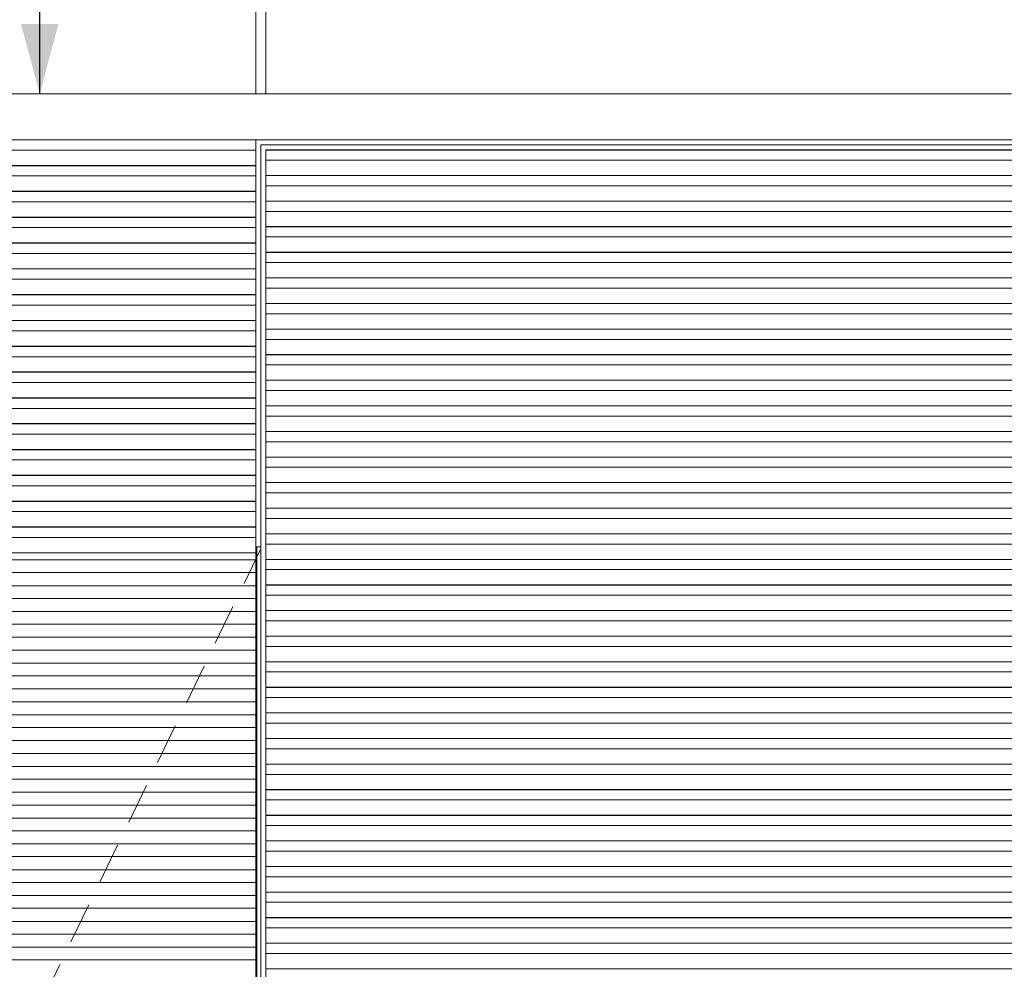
# Model space of a CAD drawing. Header units: millimetres. Extents: x -55416 to 2000, y -2643 to 7327.
# Tile 9 of 18: x -44423 to -42492, y 1324 to 3185. Entities that reach past the tile are written whole.
import ezdxf

# ---------------------------------------------------------------- set-up
doc = ezdxf.new("R2010")
doc.units = ezdxf.units.MM
doc.header["$MEASUREMENT"] = 0
for name, color, linetype in [('_Constr - Poteaux.AL', 7, 'Continuous'), ('Nouveau_2D - Cotations pour 50ème.AL', 7, 'Continuous'), ('Nouveau_2D - Texte pour 50ème.AL', 7, 'Continuous'), ('Nouveau__Murs - Extérieurs.AL', 7, 'Continuous'), ('Nouveau_Eq tech - Chauffage.AL', 7, 'Continuous'), ('Nouveau_Fenêtres Archicad', 7, 'Continuous'), ('Nouveau_Portes Archicad', 7, 'Continuous'), ('Nouveau_Pour vue 3D seulement.AL', 7, 'Continuous')]:
    doc.layers.add(name, color=color, linetype=linetype)
doc.styles.add('STYLE_GENERE_1', font='arial.ttf')
doc.dimstyles.new('STYLE_GENERE__1', dxfattribs={"dimtxt": 100, "dimasz": 71.25, "dimexe": 0.18, "dimexo": 0.0625, "dimgap": 0, "dimtad": 1, "dimlfac": 0.001, "dimzin": 0, "dimdsep": 46, "dimtxsty": 'STYLE_GENERE_1', "dimblk": 'ARROWHEAD_6', "dimblk1": 'ARROWHEAD_6', "dimblk2": 'ARROWHEAD_6', "dimcen": 0.09, "dimse1": 1, "dimse2": 1, "dimclrd": 7, "dimclre": 7, "dimclrt": 7, "dimazin": 0, "dimtfac": 1, "dimtdec": 4, "dimtmove": 0, "dimatfit": 3, "dimfxl": 0, "dimtolj": 1, "dimtzin": 0, "dimarcsym": 0})
doc.dimstyles.new('STYLE_GENERE__2', dxfattribs={"dimtxt": 100, "dimasz": 71.25, "dimexe": 0.18, "dimexo": 0.0625, "dimgap": 0, "dimtad": 1, "dimtih": 1, "dimtoh": 1, "dimlfac": 0.001, "dimzin": 0, "dimdsep": 46, "dimtxsty": 'STYLE_GENERE_1', "dimblk": 'ARROWHEAD_6', "dimblk1": 'ARROWHEAD_6', "dimblk2": 'ARROWHEAD_6', "dimcen": 0.09, "dimse1": 1, "dimse2": 1, "dimclrd": 7, "dimclre": 7, "dimclrt": 7, "dimazin": 0, "dimtfac": 1, "dimtdec": 4, "dimtmove": 0, "dimatfit": 3, "dimfxl": 0, "dimtolj": 1, "dimtzin": 0, "dimarcsym": 0})
doc.dimstyles.new('STYLE_GENERE__5', dxfattribs={"dimtxt": 0.18, "dimasz": 136.8, "dimexe": 0.18, "dimexo": 0.0625, "dimgap": 0, "dimtad": 0, "dimtih": 1, "dimtoh": 1, "dimdec": 4, "dimzin": 0, "dimdsep": 46, "dimcen": 0.09, "dimadec": 0, "dimazin": 0, "dimtfac": 1, "dimtdec": 4, "dimtmove": 0, "dimatfit": 3, "dimldrblk": 'ARROWHEAD_5', "dimfxl": 0, "dimtolj": 1, "dimtzin": 0, "dimarcsym": 0})

# ---------------------------------------------------------------- blocks, each defined once
blk = doc.blocks.new('Élément de coupe_4')
at = {"layer": 'Nouveau__Murs - Extérieurs.AL', "color": 7, "linetype": 'Continuous', "lineweight": 13}
blk.add_line((-47035.2, 3040), (-42478.5, 3040), dxfattribs=at)
blk = doc.blocks.new('Élément de coupe_5')
at = {"layer": 'Nouveau_Portes Archicad', "color": 7, "linetype": 'Continuous', "lineweight": 13}
blk.add_line((-45559, 2950), (-43959.9, 2950), dxfattribs=at)
at = {"layer": 'Nouveau_Portes Archicad', "color": 7, "linetype": 'Continuous', "lineweight": 5}
for p, q in [((-45559, 2949.7), (-43959.9, 2949.7)), ((-45559, 2929.7), (-43959.9, 2929.7)), ((-43959.9, 2929.7), (-43959.9, 2899.7)), ((-45559, 2899.7), (-43959.9, 2899.7)), ((-45559, 2899.1), (-43959.9, 2899.1)), ((-45559, 2879.1), (-43959.9, 2879.1)), ((-43959.9, 2879.1), (-43959.9, 2849.1)), ((-45559, 2849.1), (-43959.9, 2849.1)), ((-45559, 2848.4), (-43959.9, 2848.4)), ((-45559, 2828.4), (-43959.9, 2828.4)), ((-43959.9, 2828.4), (-43959.9, 2798.4)), ((-45559, 2798.4), (-43959.9, 2798.4)), ((-45559, 2797.8), (-43959.9, 2797.8)), ((-45559, 2777.8), (-43959.9, 2777.8)), ((-43959.9, 2777.8), (-43959.9, 2747.8)), ((-45559, 2747.8), (-43959.9, 2747.8)), ((-45559, 2747.2), (-43959.9, 2747.2)), ((-45559, 2727.2), (-43959.9, 2727.2)), ((-43959.9, 2727.2), (-43959.9, 2697.2)), ((-45559, 2697.2), (-43959.9, 2697.2)), ((-45559, 2696.6), (-43959.9, 2696.6)), ((-45559, 2676.6), (-43959.9, 2676.6)), ((-43959.9, 2676.6), (-43959.9, 2646.6)), ((-45559, 2646.6), (-43959.9, 2646.6)), ((-45559, 2645.9), (-43959.9, 2645.9)), ((-45559, 2625.9), (-43959.9, 2625.9)), ((-43959.9, 2625.9), (-43959.9, 2595.9)), ((-45559, 2595.9), (-43959.9, 2595.9)), ((-45559, 2595.3), (-43959.9, 2595.3)), ((-45559, 2575.3), (-43959.9, 2575.3)), ((-43959.9, 2575.3), (-43959.9, 2545.3)), ((-45559, 2545.3), (-43959.9, 2545.3)), ((-45559, 2544.7), (-43959.9, 2544.7)), ((-45559, 2524.7), (-43959.9, 2524.7)), ((-43959.9, 2524.7), (-43959.9, 2494.7)), ((-45559, 2494.7), (-43959.9, 2494.7)), ((-45559, 2494.1), (-43959.9, 2494.1)), ((-45559, 2474.1), (-43959.9, 2474.1)), ((-43959.9, 2474.1), (-43959.9, 2444.1)), ((-45559, 2444.1), (-43959.9, 2444.1)), ((-45559, 2443.4), (-43959.9, 2443.4)), ((-45559, 2423.4), (-43959.9, 2423.4)), ((-43959.9, 2423.4), (-43959.9, 2393.4)), ((-45559, 2393.4), (-43959.9, 2393.4)), ((-45559, 2392.8), (-43959.9, 2392.8)), ((-45559, 2372.8), (-43959.9, 2372.8)), ((-43959.9, 2372.8), (-43959.9, 2342.8)), ((-45559, 2342.8), (-43959.9, 2342.8)), ((-45559, 2342.2), (-43959.9, 2342.2)), ((-45559, 2322.2), (-43959.9, 2322.2)), ((-43959.9, 2322.2), (-43959.9, 2292.2)), ((-45559, 2292.2), (-43959.9, 2292.2)), ((-45559, 2291.6), (-43959.9, 2291.6)), ((-45559, 2271.6), (-43959.9, 2271.6)), ((-43959.9, 2271.6), (-43959.9, 2241.6)), ((-45559, 2241.6), (-43959.9, 2241.6)), ((-45559, 2240.9), (-43959.9, 2240.9)), ((-45559, 2220.9), (-43959.9, 2220.9)), ((-43959.9, 2220.9), (-43959.9, 2190.9)), ((-45559, 2190.9), (-43959.9, 2190.9)), ((-45559, 2190.3), (-43959.9, 2190.3)), ((-45559, 2170.3), (-43959.9, 2170.3)), ((-43959.9, 2170.3), (-43959.9, 2140.3)), ((-43957.9, 2152), (-43959.9, 2152)), ((-43957.9, 0), (-43957.9, 2152)), ((-43957.9, 2152), (-43949.9, 2152)), ((-45559, 2140.3), (-43959.9, 2140.3)), ((-44457.9, 2126.4), (-43959.9, 2126.4)), ((-43959.9, 2101.4), (-44457.9, 2101.4)), ((-44457.9, 2075.7), (-43959.9, 2075.7)), ((-43959.9, 2050.7), (-44457.9, 2050.7)), ((-44457.9, 2025.1), (-43959.9, 2025.1)), ((-43959.9, 2000.1), (-44457.9, 2000.1)), ((-44457.9, 1974.5), (-43959.9, 1974.5)), ((-43959.9, 1949.5), (-44457.9, 1949.5)), ((-44457.9, 1923.9), (-43959.9, 1923.9)), ((-43959.9, 1898.9), (-44457.9, 1898.9)), ((-44457.9, 1873.2), (-43959.9, 1873.2)), ((-43959.9, 1848.2), (-44457.9, 1848.2)), ((-44457.9, 1822.6), (-43959.9, 1822.6)), ((-43959.9, 1797.6), (-44457.9, 1797.6)), ((-44457.9, 1772), (-43959.9, 1772)), ((-43959.9, 1747), (-44457.9, 1747)), ((-44457.9, 1721.3), (-43959.9, 1721.3)), ((-43959.9, 1696.3), (-44457.9, 1696.3)), ((-44457.9, 1670.7), (-43959.9, 1670.7)), ((-43959.9, 1645.7), (-44457.9, 1645.7)), ((-44457.9, 1620.1), (-43959.9, 1620.1)), ((-43959.9, 1595.1), (-44457.9, 1595.1)), ((-44457.9, 1569.5), (-43959.9, 1569.5)), ((-43959.9, 1544.5), (-44457.9, 1544.5)), ((-44457.9, 1518.8), (-43959.9, 1518.8)), ((-43959.9, 1493.8), (-44457.9, 1493.8)), ((-44457.9, 1468.2), (-43959.9, 1468.2)), ((-43959.9, 1443.2), (-44457.9, 1443.2)), ((-44457.9, 1417.6), (-43959.9, 1417.6)), ((-43959.9, 1392.6), (-44457.9, 1392.6)), ((-44457.9, 1367), (-43959.9, 1367)), ((-43959.9, 1342), (-44457.9, 1342))]:
    blk.add_line(p, q, dxfattribs=at)
at = {"layer": 'Nouveau_Portes Archicad', "color": 8, "linetype": 'Continuous', "lineweight": 0}
for p, q in [((-43949.9, 2147.9), (-43982.8, 2080)), ((-44004.5, 2035), (-44039.3, 1962.9)), ((-44061.1, 1917.9), (-44095.9, 1845.9)), ((-44117.6, 1800.9), (-44152.5, 1728.8)), ((-44174.2, 1683.8), (-44209, 1611.8)), ((-44230.8, 1566.8), (-44265.6, 1494.7)), ((-44287.3, 1449.7), (-44322.1, 1377.7)), ((-44343.9, 1332.7), (-44378.7, 1260.6))]:
    blk.add_line(p, q, dxfattribs=at)
blk = doc.blocks.new('Élément de coupe_10')
at = {"layer": '_Constr - Poteaux.AL', "color": 7, "linetype": 'Continuous', "lineweight": 40}
for p, q in [((-42529.6, 2729.2), (-42529.6, 2729.4)), ((-42499.9, 2729.2), (-42499.9, 2729.4)), ((-42529.6, 2679.1), (-42529.6, 2679.2)), ((-42499.9, 2679.1), (-42499.9, 2679.2)), ((-42529.6, 2628.9), (-42529.6, 2629.1)), ((-42499.9, 2628.9), (-42499.9, 2629.1)), ((-42529.6, 2578.7), (-42529.6, 2578.9)), ((-42499.9, 2578.7), (-42499.9, 2578.9)), ((-42529.6, 2528.5), (-42529.6, 2528.7)), ((-42499.9, 2528.5), (-42499.9, 2528.7)), ((-42529.6, 2478.4), (-42529.6, 2478.5)), ((-42499.9, 2478.4), (-42499.9, 2478.5)), ((-42529.6, 2428.2), (-42529.6, 2428.4)), ((-42499.9, 2428.2), (-42499.9, 2428.4)), ((-42529.6, 2378), (-42529.6, 2378.2)), ((-42499.9, 2378), (-42499.9, 2378.2)), ((-42529.6, 2327.8), (-42529.6, 2328)), ((-42499.9, 2327.8), (-42499.9, 2328)), ((-42529.6, 2277.7), (-42529.6, 2277.8)), ((-42499.9, 2277.7), (-42499.9, 2277.8)), ((-42529.6, 2227.5), (-42529.6, 2227.7)), ((-42499.9, 2227.5), (-42499.9, 2227.7)), ((-42529.6, 2177.3), (-42529.6, 2177.5)), ((-42499.9, 2177.3), (-42499.9, 2177.5)), ((-42529.6, 2127.2), (-42529.6, 2127.3)), ((-42499.9, 2127.2), (-42499.9, 2127.3)), ((-42529.6, 2077), (-42529.6, 2077.2)), ((-42499.9, 2077), (-42499.9, 2077.2)), ((-42529.6, 2026.8), (-42529.6, 2027)), ((-42499.9, 2026.8), (-42499.9, 2027)), ((-42529.6, 1976.6), (-42529.6, 1976.8)), ((-42499.9, 1976.6), (-42499.9, 1976.8)), ((-42529.6, 1926.5), (-42529.6, 1926.6)), ((-42499.9, 1926.5), (-42499.9, 1926.6)), ((-42529.6, 1876.3), (-42529.6, 1876.5)), ((-42499.9, 1876.3), (-42499.9, 1876.5)), ((-42529.6, 1826.1), (-42529.6, 1826.3)), ((-42499.9, 1826.1), (-42499.9, 1826.3)), ((-42529.6, 1775.9), (-42529.6, 1776.1)), ((-42499.9, 1775.9), (-42499.9, 1776.1)), ((-42529.6, 1725.8), (-42529.6, 1725.9)), ((-42499.9, 1725.8), (-42499.9, 1725.9)), ((-42529.6, 1675.6), (-42529.6, 1675.8)), ((-42499.9, 1675.6), (-42499.9, 1675.8)), ((-42529.6, 1625.4), (-42529.6, 1625.6)), ((-42499.9, 1625.4), (-42499.9, 1625.6)), ((-42529.6, 1575.3), (-42529.6, 1575.4)), ((-42499.9, 1575.3), (-42499.9, 1575.4)), ((-42529.6, 1525.1), (-42529.6, 1525.3)), ((-42499.9, 1525.1), (-42499.9, 1525.3)), ((-42529.6, 1474.9), (-42529.6, 1475.1)), ((-42499.9, 1474.9), (-42499.9, 1475.1)), ((-42529.6, 1424.7), (-42529.6, 1424.9)), ((-42499.9, 1424.7), (-42499.9, 1424.9)), ((-42529.6, 1374.6), (-42529.6, 1374.7)), ((-42499.9, 1374.6), (-42499.9, 1374.7)), ((-42529.6, 1324.4), (-42529.6, 1324.6)), ((-42499.9, 1324.4), (-42499.9, 1324.6))]:
    blk.add_line(p, q, dxfattribs=at)
blk = doc.blocks.new('Élément de coupe_11')
at = {"layer": 'Nouveau_Eq tech - Chauffage.AL', "color": 7, "linetype": 'Continuous', "lineweight": 0}
for p, q in [((-42799.9, 1976.6), (-42799.9, 1976.8)), ((-42799.9, 1926.5), (-42799.9, 1926.6)), ((-42799.9, 1876.3), (-42799.9, 1876.5)), ((-42799.9, 1826.1), (-42799.9, 1826.3)), ((-42799.9, 1775.9), (-42799.9, 1776.1)), ((-42799.9, 1725.8), (-42799.9, 1725.9)), ((-42799.9, 1675.6), (-42799.9, 1675.8)), ((-42799.9, 1625.4), (-42799.9, 1625.6)), ((-42799.9, 1575.3), (-42799.9, 1575.4)), ((-42799.9, 1525.1), (-42799.9, 1525.3)), ((-42799.9, 1474.9), (-42799.9, 1475.1)), ((-42799.9, 1424.7), (-42799.9, 1424.9)), ((-42799.9, 1374.6), (-42799.9, 1374.7)), ((-42799.9, 1324.4), (-42799.9, 1324.6))]:
    blk.add_line(p, q, dxfattribs=at)
blk = doc.blocks.new('Élément de coupe_31')
at = {"layer": 'Nouveau_Fenêtres Archicad', "color": 7, "linetype": 'Continuous', "lineweight": 5}
for p, q in [((-42428.5, 2950), (-43959.9, 2950)), ((-43959.9, 2950), (-43959.9, 2930)), ((-43949.9, 2940), (-43949.9, 2930)), ((-42438.5, 2940), (-43949.9, 2940)), ((-43959.9, 2930), (-43959.9, 2929.7)), ((-43949.9, 2930), (-43949.9, 20)), ((-43939.9, 2909.9), (-43939.9, 2930)), ((-43939.9, 2930), (-42448.5, 2930)), ((-43939.9, 2929.9), (-42478.5, 2929.9)), ((-43959.9, 2899.7), (-43959.9, 2879.1)), ((-43939.9, 2909.9), (-43939.9, 2879.9)), ((-43939.9, 2909.9), (-42448.5, 2909.9)), ((-43939.9, 2879.9), (-42448.5, 2879.9)), ((-43939.9, 2859.7), (-43939.9, 2879.9)), ((-43939.9, 2879.7), (-42478.5, 2879.7)), ((-43939.9, 2859.7), (-43939.9, 2829.7)), ((-43939.9, 2859.7), (-42448.5, 2859.7)), ((-43959.9, 2849.1), (-43959.9, 2828.4)), ((-43939.9, 2829.7), (-42448.5, 2829.7)), ((-43939.9, 2809.6), (-43939.9, 2829.7)), ((-43939.9, 2829.6), (-42478.5, 2829.6)), ((-43939.9, 2809.6), (-43939.9, 2779.6)), ((-43939.9, 2809.6), (-42448.5, 2809.6)), ((-43959.9, 2798.4), (-43959.9, 2777.8)), ((-43939.9, 2779.6), (-42448.5, 2779.6)), ((-43939.9, 2759.4), (-43939.9, 2779.6)), ((-43939.9, 2779.4), (-42478.5, 2779.4)), ((-43959.9, 2747.8), (-43959.9, 2727.2)), ((-43939.9, 2759.4), (-43939.9, 2729.4)), ((-43939.9, 2759.4), (-42448.5, 2759.4)), ((-43939.9, 2729.4), (-42448.5, 2729.4)), ((-43939.9, 2709.2), (-43939.9, 2729.4)), ((-43939.9, 2729.2), (-42478.5, 2729.2)), ((-43939.9, 2709.2), (-43939.9, 2679.2)), ((-43939.9, 2709.2), (-42448.5, 2709.2)), ((-43959.9, 2697.2), (-43959.9, 2676.6)), ((-43939.9, 2679.2), (-42448.5, 2679.2)), ((-43939.9, 2659.1), (-43939.9, 2679.2)), ((-43939.9, 2679.1), (-42478.5, 2679.1)), ((-43959.9, 2646.6), (-43959.9, 2625.9)), ((-43939.9, 2659.1), (-43939.9, 2629.1)), ((-43939.9, 2659.1), (-42448.5, 2659.1)), ((-43939.9, 2629.1), (-42448.5, 2629.1)), ((-43939.9, 2608.9), (-43939.9, 2629.1)), ((-43939.9, 2628.9), (-42478.5, 2628.9)), ((-43939.9, 2608.9), (-43939.9, 2578.9)), ((-43939.9, 2608.9), (-42448.5, 2608.9)), ((-43959.9, 2595.9), (-43959.9, 2575.3)), ((-43939.9, 2578.9), (-42448.5, 2578.9)), ((-43939.9, 2558.7), (-43939.9, 2578.9)), ((-43939.9, 2578.7), (-42478.5, 2578.7)), ((-43939.9, 2558.7), (-43939.9, 2528.7)), ((-43939.9, 2558.7), (-42448.5, 2558.7)), ((-43959.9, 2545.3), (-43959.9, 2524.7)), ((-43939.9, 2528.7), (-42448.5, 2528.7)), ((-43939.9, 2508.5), (-43939.9, 2528.7)), ((-43939.9, 2528.5), (-42478.5, 2528.5)), ((-43959.9, 2494.7), (-43959.9, 2474.1)), ((-43939.9, 2508.5), (-43939.9, 2478.5)), ((-43939.9, 2508.5), (-42448.5, 2508.5)), ((-43939.9, 2478.5), (-42448.5, 2478.5)), ((-43939.9, 2458.4), (-43939.9, 2478.5)), ((-43939.9, 2478.4), (-42478.5, 2478.4)), ((-43939.9, 2458.4), (-43939.9, 2428.4)), ((-43939.9, 2458.4), (-42448.5, 2458.4)), ((-43959.9, 2444.1), (-43959.9, 2423.4)), ((-43939.9, 2428.4), (-42448.5, 2428.4)), ((-43939.9, 2408.2), (-43939.9, 2428.4)), ((-43939.9, 2428.2), (-42478.5, 2428.2)), ((-43939.9, 2408.2), (-43939.9, 2378.2)), ((-43939.9, 2408.2), (-42448.5, 2408.2)), ((-43959.9, 2393.4), (-43959.9, 2372.8)), ((-43939.9, 2378.2), (-42448.5, 2378.2)), ((-43939.9, 2358), (-43939.9, 2378.2)), ((-43939.9, 2378), (-42478.5, 2378)), ((-43939.9, 2358), (-43939.9, 2328)), ((-43939.9, 2358), (-42448.5, 2358)), ((-43959.9, 2342.8), (-43959.9, 2322.2)), ((-43939.9, 2328), (-42448.5, 2328)), ((-43939.9, 2307.8), (-43939.9, 2328)), ((-43939.9, 2327.8), (-42478.5, 2327.8)), ((-43939.9, 2307.8), (-43939.9, 2277.8)), ((-43939.9, 2307.8), (-42448.5, 2307.8)), ((-43959.9, 2292.2), (-43959.9, 2271.6)), ((-43939.9, 2277.8), (-42448.5, 2277.8)), ((-43939.9, 2257.7), (-43939.9, 2277.8)), ((-43939.9, 2277.7), (-42478.5, 2277.7)), ((-43959.9, 2241.6), (-43959.9, 2220.9)), ((-43939.9, 2257.7), (-43939.9, 2227.7)), ((-43939.9, 2257.7), (-42448.5, 2257.7)), ((-43939.9, 2227.7), (-42448.5, 2227.7)), ((-43939.9, 2207.5), (-43939.9, 2227.7)), ((-43939.9, 2227.5), (-42478.5, 2227.5)), ((-43939.9, 2207.5), (-43939.9, 2177.5)), ((-43939.9, 2207.5), (-42448.5, 2207.5)), ((-43959.9, 2190.9), (-43959.9, 2170.3)), ((-43939.9, 2177.5), (-42448.5, 2177.5)), ((-43939.9, 2157.3), (-43939.9, 2177.5)), ((-43939.9, 2177.3), (-42478.5, 2177.3)), ((-43939.9, 2157.3), (-43939.9, 2127.3)), ((-43939.9, 2157.3), (-42448.5, 2157.3)), ((-43959.9, 2140.3), (-43959.9, 20)), ((-43939.9, 2127.3), (-42448.5, 2127.3)), ((-43939.9, 2107.2), (-43939.9, 2127.3)), ((-43939.9, 2127.2), (-42478.5, 2127.2)), ((-43939.9, 2107.2), (-43939.9, 2077.2)), ((-43939.9, 2107.2), (-42448.5, 2107.2)), ((-43939.9, 2077.2), (-42448.5, 2077.2)), ((-43939.9, 2057), (-43939.9, 2077.2)), ((-43939.9, 2077), (-42478.5, 2077)), ((-43939.9, 2057), (-43939.9, 2027)), ((-43939.9, 2057), (-42448.5, 2057)), ((-43939.9, 2027), (-42448.5, 2027)), ((-43939.9, 2006.8), (-43939.9, 2027)), ((-43939.9, 2026.8), (-42478.5, 2026.8)), ((-43939.9, 2006.8), (-43939.9, 1976.8)), ((-43939.9, 2006.8), (-42448.5, 2006.8)), ((-43939.9, 1976.8), (-42448.5, 1976.8)), ((-43939.9, 1956.6), (-43939.9, 1976.8)), ((-43939.9, 1976.6), (-42478.5, 1976.6)), ((-43939.9, 1956.6), (-43939.9, 1926.6)), ((-43939.9, 1956.6), (-42448.5, 1956.6)), ((-43939.9, 1926.6), (-42448.5, 1926.6)), ((-43939.9, 1906.5), (-43939.9, 1926.6)), ((-43939.9, 1926.5), (-42478.5, 1926.5)), ((-43939.9, 1906.5), (-43939.9, 1876.5)), ((-43939.9, 1906.5), (-42448.5, 1906.5)), ((-43939.9, 1876.5), (-42448.5, 1876.5)), ((-43939.9, 1856.3), (-43939.9, 1876.5)), ((-43939.9, 1876.3), (-42478.5, 1876.3)), ((-43939.9, 1856.3), (-43939.9, 1826.3)), ((-43939.9, 1856.3), (-42448.5, 1856.3)), ((-43939.9, 1826.3), (-42448.5, 1826.3)), ((-43939.9, 1806.1), (-43939.9, 1826.3)), ((-43939.9, 1826.1), (-42478.5, 1826.1)), ((-43939.9, 1806.1), (-43939.9, 1776.1)), ((-43939.9, 1806.1), (-42448.5, 1806.1)), ((-43939.9, 1776.1), (-42448.5, 1776.1)), ((-43939.9, 1755.9), (-43939.9, 1776.1)), ((-43939.9, 1775.9), (-42478.5, 1775.9)), ((-43939.9, 1755.9), (-43939.9, 1725.9)), ((-43939.9, 1755.9), (-42448.5, 1755.9)), ((-43939.9, 1725.9), (-42448.5, 1725.9)), ((-43939.9, 1705.8), (-43939.9, 1725.9)), ((-43939.9, 1725.8), (-42478.5, 1725.8)), ((-43939.9, 1705.8), (-43939.9, 1675.8)), ((-43939.9, 1705.8), (-42448.5, 1705.8)), ((-43939.9, 1675.8), (-42448.5, 1675.8)), ((-43939.9, 1655.6), (-43939.9, 1675.8)), ((-43939.9, 1675.6), (-42478.5, 1675.6)), ((-43939.9, 1655.6), (-43939.9, 1625.6)), ((-43939.9, 1655.6), (-42448.5, 1655.6)), ((-43939.9, 1625.6), (-42448.5, 1625.6)), ((-43939.9, 1605.4), (-43939.9, 1625.6)), ((-43939.9, 1625.4), (-42478.5, 1625.4)), ((-43939.9, 1605.4), (-43939.9, 1575.4)), ((-43939.9, 1605.4), (-42448.5, 1605.4)), ((-43939.9, 1575.4), (-42448.5, 1575.4)), ((-43939.9, 1555.3), (-43939.9, 1575.4)), ((-43939.9, 1575.3), (-42478.5, 1575.3)), ((-43939.9, 1555.3), (-43939.9, 1525.3)), ((-43939.9, 1555.3), (-42448.5, 1555.3)), ((-43939.9, 1525.3), (-42448.5, 1525.3)), ((-43939.9, 1505.1), (-43939.9, 1525.3)), ((-43939.9, 1525.1), (-42478.5, 1525.1)), ((-43939.9, 1505.1), (-43939.9, 1475.1)), ((-43939.9, 1505.1), (-42448.5, 1505.1)), ((-43939.9, 1475.1), (-42448.5, 1475.1)), ((-43939.9, 1454.9), (-43939.9, 1475.1)), ((-43939.9, 1474.9), (-42478.5, 1474.9)), ((-43939.9, 1454.9), (-43939.9, 1424.9)), ((-43939.9, 1454.9), (-42448.5, 1454.9)), ((-43939.9, 1424.9), (-42448.5, 1424.9)), ((-43939.9, 1404.7), (-43939.9, 1424.9)), ((-43939.9, 1424.7), (-42478.5, 1424.7)), ((-43939.9, 1404.7), (-43939.9, 1374.7)), ((-43939.9, 1404.7), (-42448.5, 1404.7)), ((-43939.9, 1374.7), (-42448.5, 1374.7)), ((-43939.9, 1354.6), (-43939.9, 1374.7)), ((-43939.9, 1374.6), (-42478.5, 1374.6)), ((-43939.9, 1354.6), (-43939.9, 1324.6)), ((-43939.9, 1354.6), (-42448.5, 1354.6)), ((-43939.9, 1324.6), (-42448.5, 1324.6)), ((-43939.9, 1304.4), (-43939.9, 1324.6)), ((-43939.9, 1324.4), (-42478.5, 1324.4))]:
    blk.add_line(p, q, dxfattribs=at)
blk = doc.blocks.new('Élément de coupe_38')
at = {"layer": 'Nouveau_Pour vue 3D seulement.AL', "color": 7, "linetype": 'Continuous', "lineweight": 13}
for p, q in [((-43959.9, 3040), (-43959.9, 3840)), ((-43939.9, 3840), (-43939.9, 3040)), ((-42553.8, 2929.9), (-42553.8, 2930)), ((-42508.5, 2930), (-42508.5, 2929.9))]:
    blk.add_line(p, q, dxfattribs=at)
blk = doc.blocks.new('*D74')
at = {"layer": 'Nouveau_2D - Cotations pour 50ème.AL', "color": 7, "linetype": 'Continuous', "lineweight": 5}
for p, q in [((-45579, -1280.8), (-45579, -1140.1)), ((-43939.9, -1280.8), (-43939.9, -1140.1)), ((-45541.5, -1172.9), (-45616.5, -1247.9)), ((-43902.4, -1172.9), (-43977.4, -1247.9)), ((-45579, -1210.4), (-43939.9, -1210.4))]:
    blk.add_line(p, q, dxfattribs=at)
at = {"layer": 'Nouveau_2D - Cotations pour 50ème.AL', "color": 7, "lineweight": 5, "insert": (-44892.9, -1190.4), "char_height": 100, "attachment_point": 7, "style": 'STYLE_GENERE_1'}
blk.add_mtext('\\A1;{\\pql;\\fArial|b0|i0|c0|p0;\\W1.000000;1,64}', dxfattribs=at)
blk = doc.blocks.new('ARROWHEAD_6')
at = {"color": 0, "linetype": 'Continuous', "lineweight": 0}
for p, q in [((-0.5, -0.5), (0.5, 0.5)), ((0, 0), (-1, 0))]:
    blk.add_line(p, q, dxfattribs=at)
blk = doc.blocks.new('*D75')
at = {"layer": 'Nouveau_2D - Cotations pour 50ème.AL', "color": 7, "linetype": 'Continuous', "lineweight": 5}
for p, q in [((-43939.9, -1280.8), (-43939.9, -1140.1)), ((-42438.5, -1280.8), (-42438.5, -1140.1)), ((-43902.4, -1172.9), (-43977.4, -1247.9)), ((-42401, -1172.9), (-42476, -1247.9)), ((-43939.9, -1210.4), (-42438.5, -1210.4))]:
    blk.add_line(p, q, dxfattribs=at)
at = {"layer": 'Nouveau_2D - Cotations pour 50ème.AL', "color": 7, "lineweight": 5, "insert": (-43322.7, -1190.4), "char_height": 100, "attachment_point": 7, "style": 'STYLE_GENERE_1'}
blk.add_mtext('\\A1;{\\pql;\\fArial|b0|i0|c0|p0;\\W1.000000;1,50}', dxfattribs=at)
blk = doc.blocks.new('*D90')
at = {"layer": 'Nouveau_2D - Cotations pour 50ème.AL', "color": 7, "linetype": 'Continuous', "lineweight": 5}
for p, q in [((-42032.7, 3877.5), (-41957.7, 3802.5)), ((-41924.9, 3840), (-42065.6, 3840)), ((-41995.2, 3040), (-41995.2, 3840)), ((-42032.7, 3077.5), (-41957.7, 3002.5)), ((-41924.9, 3040), (-42065.6, 3040)), ((-41995.2, 2983.7), (-41995.2, 3040))]:
    blk.add_line(p, q, dxfattribs=at)
at = {"layer": 'Nouveau_2D - Cotations pour 50ème.AL', "color": 7, "lineweight": 5, "insert": (-42015.2, 3363.7), "char_height": 100, "attachment_point": 7, "rotation": 90, "style": 'STYLE_GENERE_1'}
blk.add_mtext('\\A1;{\\pql;\\fArial|b0|i0|c0|p0;\\W1.000000;80}', dxfattribs=at)
blk = doc.blocks.new('ARROWHEAD_5')
at = {"linetype": 'Continuous', "lineweight": 0}
blk.add_hatch(color=0, dxfattribs=at).paths.add_polyline_path([(-1, 0.2679), (0, 0), (-1, -0.2679)])
at = {"color": 0, "linetype": 'Continuous', "lineweight": 0}
blk.add_line((0, 0), (-1, 0), dxfattribs=at)

msp = doc.modelspace()

# ---------------------------------------------------------------- block references
at = {"layer": '_Constr - Poteaux.AL', "lineweight": 0}
msp.add_blockref('Élément de coupe_10', (0, 0), dxfattribs=at)
at = {"layer": 'Nouveau__Murs - Extérieurs.AL', "lineweight": 0}
msp.add_blockref('Élément de coupe_4', (0, 0), dxfattribs=at)
at = {"layer": 'Nouveau_Eq tech - Chauffage.AL', "lineweight": 0}
msp.add_blockref('Élément de coupe_11', (0, 0), dxfattribs=at)
at = {"layer": 'Nouveau_Fenêtres Archicad', "lineweight": 0}
msp.add_blockref('Élément de coupe_31', (0, 0), dxfattribs=at)
at = {"layer": 'Nouveau_Portes Archicad', "lineweight": 0}
msp.add_blockref('Élément de coupe_5', (0, 0), dxfattribs=at)
at = {"layer": 'Nouveau_Pour vue 3D seulement.AL', "lineweight": 0}
msp.add_blockref('Élément de coupe_38', (0, 0), dxfattribs=at)

# ---------------------------------------------------------------- dimensions: what is measured, and where the dimension line sits
at = {"layer": 'Nouveau_2D - Cotations pour 50ème.AL', "color": 7, "linetype": 'Continuous', "lineweight": 5}
dim = msp.add_linear_dim(base=(-41995.239, 3840), p1=(-43939.942, 3040), p2=(-43939.942, 3840), angle=90, dimstyle='STYLE_GENERE__1', dxfattribs=at)
dim.commit()
dim.dimension.update_dxf_attribs({"geometry": '*D90', "text_midpoint": (-42065.239, 3439.83), "dimtype": 160, "text_rotation": 90})
for base, p1, p2, picture, middle in [((-43939.942, -1210.446), (-45578.977, 3860), (-43939.942, 3840), '*D74', (-44763.462, -1140.446)), ((-42438.506, -1210.446), (-43939.942, 3840), (-42438.506, 3850), '*D75', (-43193.226, -1140.446))]:
    dim = msp.add_linear_dim(base=base, p1=p1, p2=p2, dimstyle='STYLE_GENERE__2', dxfattribs=at)
    dim.commit()
    dim.dimension.update_dxf_attribs({"geometry": picture, "text_midpoint": middle, "dimtype": 160})

# ---------------------------------------------------------------- leaders
at = {"layer": 'Nouveau_2D - Texte pour 50ème.AL', "color": 7, "linetype": 'Continuous', "lineweight": 5, "annotation_type": 0, "has_hookline": 1, "hookline_direction": 0, "text_width": 1288.7}
msp.add_leader([(-44383.41, 3040), (-44383.41, 6008.184), (-43883.41, 6001.153)], dimstyle='STYLE_GENERE__5', dxfattribs=at)

doc.saveas('drawing.dxf')
